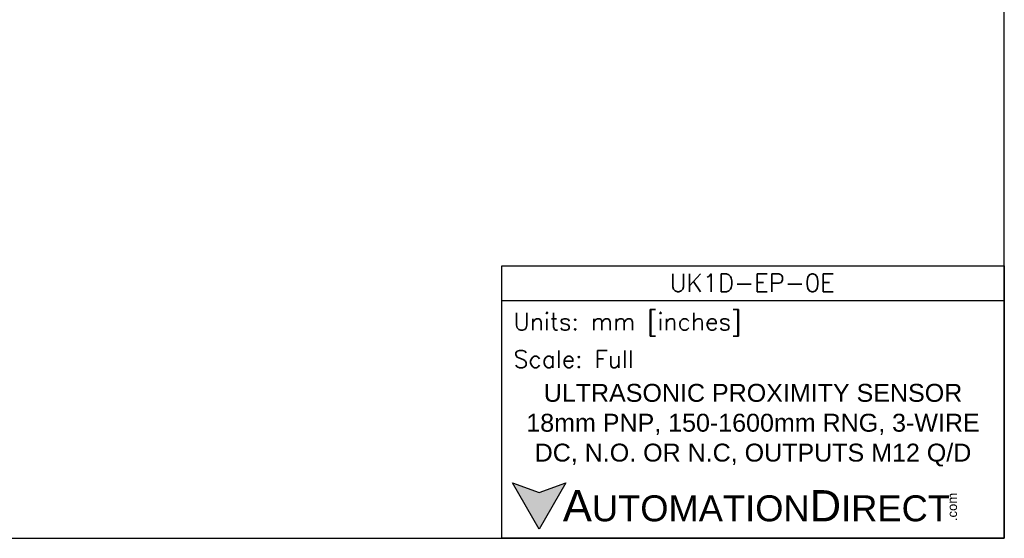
# Model space of a CAD drawing. Header units: inches. Extents: x 0 to 279, y 0 to 216.
# Tile 2 of 8: x 101 to 279, y 0 to 94. Entities that reach past the tile are written whole.
import ezdxf

# ---------------------------------------------------------------- set-up
doc = ezdxf.new("R2010")
doc.units = ezdxf.units.IN
doc.header["$LTSCALE"] = 10
doc.header["$MEASUREMENT"] = 0
doc.layers.add('Text', color=140, linetype='Continuous')
doc.styles.add('\\M+2ABAC\\M+2A6A11', font='txt')
doc.styles.add('ROMANS', font='romans.shx')

msp = doc.modelspace()

# ---------------------------------------------------------------- hatches: boundary and pattern name
at = {"layer": 'Text'}
msp.add_hatch(color=256, dxfattribs=at).paths.add_polyline_path([(199.93, 10.07), (195.08, 8.31), (190.23, 10.07), (195.08, 1.67)])

# ---------------------------------------------------------------- linework, layer by layer
at = {"layer": 'Defpoints'}
msp.add_lwpolyline([(279.4, 215.9), (0, 215.9), (0, 0), (279.4, 0)], close=True, dxfattribs=at)
at = {"layer": 'Text'}
msp.add_line((188.28, 43.12), (279.4, 43.12), dxfattribs=at)
for points in [[(188.28, 0), (188.28, 49.4), (279.4, 49.4), (279.4, 0)], [(199.93, 10.07), (195.08, 1.67), (190.23, 10.07), (195.08, 8.31)]]:
    msp.add_lwpolyline(points, close=True, dxfattribs=at)

# ---------------------------------------------------------------- texts
at = {"layer": 'Text', "linetype": 'Continuous', "insert": (233.7, 46.3), "char_height": 3.248, "width": 61.1425, "attachment_point": 5, "style": 'ROMANS'}
msp.add_mtext('UK1D-EP-0E', dxfattribs=at)
at = {"layer": 'Text', "attachment_point": 4}
for s, insert, char_height, width, style in [(' Units: mm [inches]', (188.28, 38.75), 3.1404, 91.118, 'ROMANS'), (' Scale: Full', (188.28, 32.47), 3.1404, 91.118, 'ROMANS'), ('{\\fArial|b0|i0|c0|p34;     \\H1.2x;A\\H0.8333x;UTOMATION\\H1.2x;D\\H0.8333x;IRECT}', (190.23, 5.87), 4.7106, 79.7962, '\\M+2ABAC\\M+2A6A11')]:
    msp.add_mtext(s, dxfattribs=dict(at, insert=insert, char_height=char_height, width=width, style=style))
at = {"layer": 'Text', "linetype": 'Continuous', "insert": (233.84, 20.5), "char_height": 3.2482, "width": 87.1298, "attachment_point": 5}
msp.add_mtext('{\\fArial|b0|i0|c0|p34;ULTRASONIC PROXIMITY SENSOR\\P18mm PNP, 150-1600mm RNG, 3-WIRE\\PDC, N.O. OR N.C, OUTPUTS M12 Q/D}', dxfattribs=at)
at = {"layer": 'Text', "insert": (269.12, 3.11), "char_height": 1.6958, "width": 5.0253, "attachment_point": 1, "rotation": 90, "style": '\\M+2ABAC\\M+2A6A11'}
msp.add_mtext('{\\fArial|b0|i0|c0|p34;.com}', dxfattribs=at)

doc.saveas('drawing.dxf')
